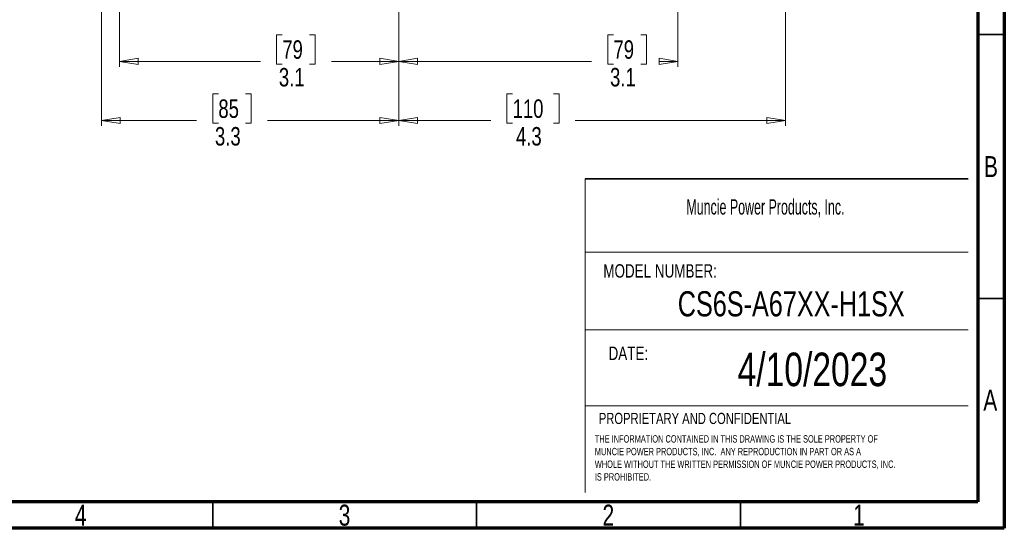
# Model space of a CAD drawing. Header units: inches. Extents: x 0.6 to 16.3, y 0.2 to 11.5.
# Tile 9 of 16: x 9 to 16.3, y 0.2 to 4. Entities that reach past the tile are written whole.
import ezdxf

# ---------------------------------------------------------------- set-up
doc = ezdxf.new("R2010")
doc.units = ezdxf.units.IN
doc.header["$MEASUREMENT"] = 0
doc.styles.add('SLDTEXTSTYLE0', font='TXT', dxfattribs={"width": 0.75})
doc.styles.add('SLDTEXTSTYLE1', font='TXT', dxfattribs={"width": 0.605})
doc.dimstyles.new('SLDDIMSTYLE1', dxfattribs={"dimtxt": 0.137795, "dimasz": 0.14, "dimexe": 0, "dimexo": 0.0625, "dimgap": 0.034449, "dimtad": 0, "dimdec": 1, "dimlfac": 1.5, "dimrnd": 1e-09, "dimzin": 12, "dimdsep": 46, "dimtxsty": 'SLDTEXTSTYLE0', "dimblk1": 'CLOSED', "dimblk2": 'CLOSED', "dimsah": 1, "dimcen": 0.09, "dimadec": 0, "dimazin": 3, "dimtfac": 1, "dimtdec": 1, "dimtofl": 0, "dimtmove": 0, "dimatfit": 3, "dimldrblk": 'CLOSED', "dimfxl": 0, "dimfrac": 2, "dimtolj": 1, "dimtzin": 12, "dimarcsym": 0})

# ---------------------------------------------------------------- blocks, each defined once
blk = doc.blocks.new('SW_NOTE_0')
at = {"color": 0, "linetype": 'Continuous', "lineweight": 0, "char_height": 0.055, "attachment_point": 1, "style": 'SLDTEXTSTYLE0'}
for s, insert in [('THE INFORMATION CONTAINED IN THIS DRAWING IS THE SOLE PROPERTY OF', (0, 0.0709)), ('MUNCIE POWER PRODUCTS, INC.  ANY REPRODUCTION IN PART OR AS A', (0, -0.0235)), ('WHOLE WITHOUT THE WRITTEN PERMISSION OF MUNCIE POWER PRODUCTS, INC.', (0, -0.1178)), ('IS PROHIBITED.', (0, -0.2122))]:
    blk.add_mtext(s, dxfattribs=dict(at, insert=insert))
blk = doc.blocks.new('_Closed')
at = {"color": 0, "linetype": 'ByBlock', "lineweight": -2}
for p, q in [((-1, 0.166667), (0, 0)), ((-1, 0.166667), (-1, -0.166667)), ((0, 0), (-1, -0.166667)), ((0, 0), (-1, 0))]:
    blk.add_line(p, q, dxfattribs=at)
blk = doc.blocks.new('_D_7')
at = {"color": 7, "linetype": 'Continuous', "lineweight": 0}
for p, q in [((14.707, 6.9739), (14.707, 3.1975)), ((11.8203, 5.1473), (11.8203, 3.1975)), ((12.6694, 3.4354), (12.6274, 3.4354)), ((12.6274, 3.4354), (12.6274, 3.2166)), ((12.9748, 3.4354), (13.0168, 3.4354)), ((13.0168, 3.4354), (13.0168, 3.2166)), ((11.8203, 3.2369), (12.5065, 3.2369)), ((14.707, 3.2369), (13.1376, 3.2369)), ((12.6274, 3.2166), (12.6694, 3.2166)), ((13.0168, 3.2166), (12.9748, 3.2166))]:
    blk.add_line(p, q, dxfattribs=at)
at = {"color": 7, "linetype": 'Continuous', "lineweight": 18, "xscale": 0.14, "yscale": 0.14, "rotation": 180.0000000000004}
blk.add_blockref('_Closed', (11.8203, 3.2369), dxfattribs=at)
at = {"color": 7, "linetype": 'Continuous', "lineweight": 18, "xscale": 0.14, "yscale": 0.14}
blk.add_blockref('_Closed', (14.707, 3.2369), dxfattribs=at)
at = {"color": 7, "linetype": 'Continuous', "lineweight": 18, "char_height": 0.1378, "attachment_point": 1, "style": 'SLDTEXTSTYLE0'}
for s, insert in [('110', (12.6694, 3.3942)), ('4.3', (12.6948, 3.1881))]:
    blk.add_mtext(s, dxfattribs=dict(at, insert=insert))
blk = doc.blocks.new('_D_8')
at = {"color": 7, "linetype": 'Continuous', "lineweight": 0}
for p, q in [((9.6014, 6.071), (9.6014, 3.1975)), ((11.8203, 5.1473), (11.8203, 3.1975)), ((10.4744, 3.4354), (10.4324, 3.4354)), ((10.4324, 3.4354), (10.4324, 3.2166)), ((10.678, 3.4354), (10.72, 3.4354)), ((10.72, 3.4354), (10.72, 3.2166)), ((9.6014, 3.2369), (10.3116, 3.2369)), ((11.8203, 3.2369), (10.8408, 3.2369)), ((10.4324, 3.2166), (10.4744, 3.2166)), ((10.72, 3.2166), (10.678, 3.2166))]:
    blk.add_line(p, q, dxfattribs=at)
at = {"color": 7, "linetype": 'Continuous', "lineweight": 18, "xscale": 0.14, "yscale": 0.14}
for p, rotation in [((9.6014, 3.2369), 179.9999997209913), ((11.8203, 3.2369), 359.9999997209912)]:
    blk.add_blockref('_Closed', p, dxfattribs=dict(at, rotation=rotation))
at = {"color": 7, "linetype": 'Continuous', "lineweight": 18, "char_height": 0.1378, "attachment_point": 1, "rotation": 360, "style": 'SLDTEXTSTYLE0'}
for s, insert in [('85', (10.4744, 3.3942)), ('3.3', (10.4489, 3.1881))]:
    blk.add_mtext(s, dxfattribs=dict(at, insert=insert))
blk = doc.blocks.new('_D_9')
at = {"color": 7, "linetype": 'Continuous', "lineweight": 0}
for p, q in [((11.8203, 5.1473), (11.8203, 3.6381)), ((9.737, 4.8009), (9.737, 3.6381)), ((10.9512, 3.876), (10.9092, 3.876)), ((10.9092, 3.876), (10.9092, 3.6572)), ((11.1548, 3.876), (11.1968, 3.876)), ((11.1968, 3.876), (11.1968, 3.6572)), ((9.737, 3.6775), (10.7883, 3.6775)), ((11.8203, 3.6775), (11.3176, 3.6775)), ((10.9092, 3.6572), (10.9512, 3.6572)), ((11.1968, 3.6572), (11.1548, 3.6572))]:
    blk.add_line(p, q, dxfattribs=at)
at = {"color": 7, "linetype": 'Continuous', "lineweight": 18, "xscale": 0.14, "yscale": 0.14, "rotation": 180.0000000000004}
blk.add_blockref('_Closed', (9.737, 3.6775), dxfattribs=at)
at = {"color": 7, "linetype": 'Continuous', "lineweight": 18, "xscale": 0.14, "yscale": 0.14}
blk.add_blockref('_Closed', (11.8203, 3.6775), dxfattribs=at)
at = {"color": 7, "linetype": 'Continuous', "lineweight": 18, "char_height": 0.1378, "attachment_point": 1, "style": 'SLDTEXTSTYLE0'}
for s, insert in [('79', (10.9512, 3.8348)), ('3.1', (10.9257, 3.6287))]:
    blk.add_mtext(s, dxfattribs=dict(at, insert=insert))
blk = doc.blocks.new('_D_10')
at = {"color": 7, "linetype": 'Continuous', "lineweight": 0}
for p, q in [((11.8203, 5.1473), (11.8203, 3.6381)), ((13.9036, 4.8009), (13.9036, 3.6381)), ((13.4223, 3.876), (13.3804, 3.876)), ((13.3804, 3.876), (13.3804, 3.6572)), ((13.626, 3.876), (13.668, 3.876)), ((13.668, 3.876), (13.668, 3.6572)), ((11.8203, 3.6775), (13.2595, 3.6775)), ((13.9036, 3.6775), (13.7888, 3.6775)), ((13.3804, 3.6572), (13.4223, 3.6572)), ((13.668, 3.6572), (13.626, 3.6572))]:
    blk.add_line(p, q, dxfattribs=at)
at = {"color": 7, "linetype": 'Continuous', "lineweight": 18, "xscale": 0.14, "yscale": 0.14, "rotation": 180.0000000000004}
blk.add_blockref('_Closed', (11.8203, 3.6775), dxfattribs=at)
at = {"color": 7, "linetype": 'Continuous', "lineweight": 18, "xscale": 0.14, "yscale": 0.14}
blk.add_blockref('_Closed', (13.9036, 3.6775), dxfattribs=at)
at = {"color": 7, "linetype": 'Continuous', "lineweight": 18, "char_height": 0.1378, "attachment_point": 1, "style": 'SLDTEXTSTYLE0'}
for s, insert in [('79', (13.4223, 3.8348)), ('3.1', (13.3969, 3.6287))]:
    blk.add_mtext(s, dxfattribs=dict(at, insert=insert))

msp = doc.modelspace()

# ---------------------------------------------------------------- linework, layer by layer
at = {"color": 7, "linetype": 'Continuous', "lineweight": 70}
for p, q in [((16.3386, 11.4961), (16.3386, 0.1969)), ((16.1417, 11.2992), (16.1417, 0.3937)), ((16.1417, 0.3937), (0.7874, 0.3937)), ((16.3386, 0.1969), (0.5906, 0.1969))]:
    msp.add_line(p, q, dxfattribs=at)
at = {"color": 7, "linetype": 'Continuous', "lineweight": 35}
for p, q in [((16.1417, 3.878), (16.3386, 3.878)), ((13.2105, 2.803), (16.0686, 2.803)), ((16.1417, 1.9094), (16.3386, 1.9094)), ((10.4331, 0.3937), (10.4331, 0.1969)), ((12.4016, 0.3937), (12.4016, 0.1969)), ((14.3701, 0.3937), (14.3701, 0.1969))]:
    msp.add_line(p, q, dxfattribs=at)
at = {"color": 7, "linetype": 'Continuous', "lineweight": 18}
for p, q in [((13.2105, 2.803), (13.2105, 0.4639)), ((13.2105, 2.2565), (16.0686, 2.2565)), ((13.2105, 1.6755), (16.0686, 1.6755)), ((13.2105, 1.1093), (16.0686, 1.1093))]:
    msp.add_line(p, q, dxfattribs=at)

# ---------------------------------------------------------------- block references
at = {"color": 7, "linetype": 'Continuous', "lineweight": 0}
msp.add_blockref('SW_NOTE_0', (13.2835, 0.8199), dxfattribs=at)

# ---------------------------------------------------------------- texts
for s, insert, char_height, attachment_point, style in [('B', (16.239, 2.9714), 0.1562, 2, 'SLDTEXTSTYLE0'), ('Muncie Power Products, Inc.', (13.9665, 2.6504), 0.114583, 1, 'SLDTEXTSTYLE1'), ('MODEL NUMBER:', (13.3468, 2.1657), 0.1, 1, 'SLDTEXTSTYLE0'), ('CS6S-A67XX-H1SX', (14.7488, 1.964), 0.1875, 2, 'SLDTEXTSTYLE0'), ('DATE:', (13.3858, 1.5514), 0.1, 1, 'SLDTEXTSTYLE0'), ('4/10/2023', (14.9066, 1.5065), 0.25, 2, 'SLDTEXTSTYLE0'), ('A', (16.2338, 1.2293), 0.1562, 2, 'SLDTEXTSTYLE0'), ('PROPRIETARY AND CONFIDENTIAL', (13.3129, 1.0575), 0.083333, 1, 'SLDTEXTSTYLE0'), ('4', (9.4472, 0.373), 0.1562, 2, 'SLDTEXTSTYLE0'), ('3', (11.4157, 0.373), 0.1562, 2, 'SLDTEXTSTYLE0'), ('2', (13.3843, 0.373), 0.1562, 2, 'SLDTEXTSTYLE0'), ('1', (15.2543, 0.373), 0.1562, 2, 'SLDTEXTSTYLE0')]:
    msp.add_mtext(s, dxfattribs=dict(at, insert=insert, char_height=char_height, attachment_point=attachment_point, style=style))

# ---------------------------------------------------------------- dimensions: what is measured, and where the dimension line sits
at = {"color": 7, "linetype": 'Continuous', "lineweight": 18}
for base, p1, picture, middle in [((11.8203, 3.2369), (14.707, 7.0132), '_D_7', (12.8221, 3.2369)), ((11.8203, 3.6775), (9.737, 4.8403), '_D_9', (11.053, 3.6775)), ((11.8203, 3.6775), (13.9036, 4.8403), '_D_10', (13.5242, 3.6775))]:
    dim = msp.add_linear_dim(base=base, p1=p1, p2=(11.8203, 5.1867), dimstyle='SLDDIMSTYLE1', dxfattribs=at)
    dim.commit()
    dim.dimension.update_dxf_attribs({"geometry": picture, "text_midpoint": middle, "dimtype": 160})
dim = msp.add_linear_dim(base=(11.8203, 3.2369), p1=(9.6014, 6.1103), p2=(11.8203, 5.1867), angle=360, dimstyle='SLDDIMSTYLE1', dxfattribs=at)
dim.commit()
dim.dimension.update_dxf_attribs({"geometry": '_D_8', "text_midpoint": (10.5762, 3.2369), "dimtype": 160})

doc.saveas('drawing.dxf')
